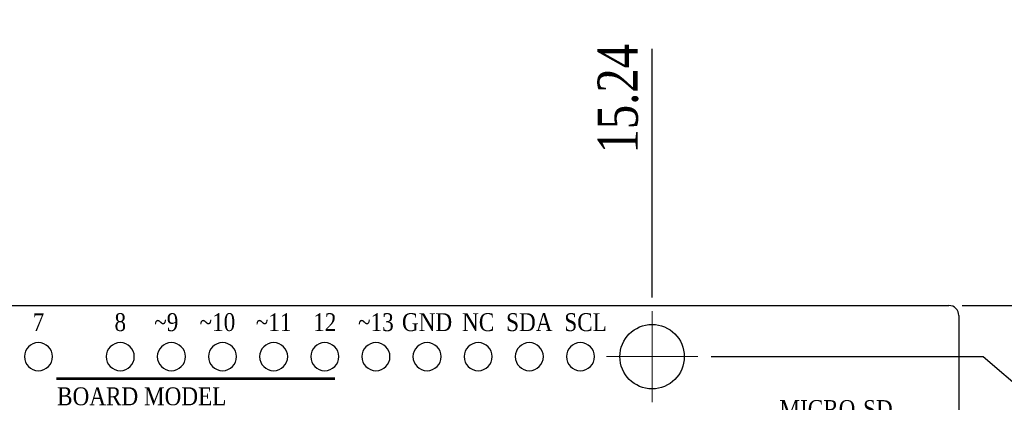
# Model space of a CAD drawing. Header units: millimetres. Extents: x 861 to 1254, y -31 to 249.
# Tile 39 of 41: x 1133 to 1207, y 152 to 181. Entities that reach past the tile are written whole.
import ezdxf
from ezdxf.enums import TextEntityAlignment as Align

# ---------------------------------------------------------------- set-up
doc = ezdxf.new("R2010")
doc.units = ezdxf.units.MM
doc.header["$LTSCALE"] = 32.67
doc.header["$PDMODE"] = 3
doc.header["$PDSIZE"] = 0.3125
doc.linetypes.add('CENTER', pattern=[0.6, 0.375, -0.075, 0.075, -0.075])
doc.layers.get('0').update_dxf_attribs({"linetype": 'CONTINUOUS'})
doc.layers.get('Defpoints').update_dxf_attribs({"linetype": 'CONTINUOUS'})
doc.layers.add('COMP_ART', color=7, linetype='CONTINUOUS')
for name, color, linetype, lineweight in [('中心線2', 1, 'CENTER', 15), ('尺寸標柱線', 3, 'CONTINUOUS', 15), ('文字線性', 7, 'CONTINUOUS', 25)]:
    doc.layers.add(name, color=color, linetype=linetype, lineweight=lineweight)
doc.styles.get("Standard").update_dxf_attribs({"font": 'times.ttf', "width": 0.8})
doc.dimstyles.new('ISO-25(2)', dxfattribs={"dimtxt": 3, "dimasz": 2.5, "dimexe": 1, "dimexo": 1, "dimgap": 1, "dimtad": 1, "dimlfac": 0.666667, "dimdsep": 46, "dimtxsty": 'Standard', "dimcen": 2.5, "dimclrd": 3, "dimclre": 3, "dimclrt": 2, "dimadec": 0, "dimazin": 2, "dimtfac": 1, "dimtmove": 0, "dimatfit": 3, "dimfxl": 0, "dimarcsym": 0})

# ---------------------------------------------------------------- blocks, each defined once
blk = doc.blocks.new('ROUND_110')
blk.add_circle((0, 0), 0.0275)
blk = doc.blocks.new('*D265')
at = {"layer": 'Defpoints', "color": 0}
for p in [(1180.545, 170.129), (1180.545, 159.028), (1203.405, 79.428)]:
    blk.add_point(p, dxfattribs=at)
at = {"layer": '尺寸標柱線', "color": 3, "linetype": 'ByBlock', "lineweight": -2}
blk.add_line((1180.545, 160.028), (1180.545, 178.564), dxfattribs=at)
at = {"layer": '尺寸標柱線', "color": 2, "insert": (1178.014, 174.846), "char_height": 3, "attachment_point": 5, "rotation": 90}
blk.add_mtext('15.24', dxfattribs=at)
blk = doc.blocks.new('*D266')
at = {"layer": 'Defpoints', "color": 0}
for p in [(1202.655, 159.438), (1213.779, 159.438), (1203.405, 79.428)]:
    blk.add_point(p, dxfattribs=at)
at = {"layer": '尺寸標柱線', "color": 3, "linetype": 'ByBlock', "lineweight": -2}
blk.add_line((1203.655, 159.438), (1222.46, 159.438), dxfattribs=at)
at = {"layer": '尺寸標柱線', "color": 2, "insert": (1218.619, 161.968), "char_height": 3, "attachment_point": 5}
blk.add_mtext('53.34', dxfattribs=at)
blk = doc.blocks.new('*D269')
at = {"layer": 'Defpoints', "color": 0}
for p in [(1183.945, 155.628), (1215.226, 151.325), (1203.405, 79.428)]:
    blk.add_point(p, dxfattribs=at)
at = {"layer": '尺寸標柱線', "color": 3, "linetype": 'ByBlock', "lineweight": -2}
for p, q in [((1184.945, 155.628), (1205.226, 155.628)), ((1205.226, 155.628), (1210.226, 151.325)), ((1210.226, 151.325), (1222.054, 151.325))]:
    blk.add_line(p, q, dxfattribs=at)
at = {"layer": '尺寸標柱線', "color": 2, "insert": (1219.14, 153.855), "char_height": 3, "attachment_point": 5}
blk.add_mtext('50.8', dxfattribs=at)
blk = doc.blocks.new('*D270')
at = {"layer": 'Defpoints', "color": 0}
for p in [(1104.345, 169.511), (1104.345, 136.168), (1203.405, 79.428)]:
    blk.add_point(p, dxfattribs=at)
at = {"layer": '尺寸標柱線', "color": 3, "linetype": 'ByBlock', "lineweight": -2}
blk.add_line((1104.345, 137.168), (1104.345, 178.209), dxfattribs=at)
at = {"layer": '尺寸標柱線', "color": 2, "insert": (1101.814, 174.36), "char_height": 3, "attachment_point": 5, "rotation": 90}
blk.add_mtext('66.04', dxfattribs=at)
blk = doc.blocks.new('*D271')
at = {"layer": 'Defpoints', "color": 0}
for p in [(1096.024, 170.08), (1099.11, 115.258), (1203.405, 79.428)]:
    blk.add_point(p, dxfattribs=at)
at = {"layer": '尺寸標柱線', "color": 3, "linetype": 'ByBlock', "lineweight": -2}
for p, q in [((1096.024, 165.08), (1096.024, 178.607)), ((1099.11, 160.08), (1096.024, 165.08)), ((1099.11, 116.258), (1099.11, 160.08))]:
    blk.add_line(p, q, dxfattribs=at)
at = {"layer": '尺寸標柱線', "color": 2, "insert": (1093.493, 174.844), "char_height": 3, "attachment_point": 5, "rotation": 90}
blk.add_mtext('69.53', dxfattribs=at)

msp = doc.modelspace()

# ---------------------------------------------------------------- linework, layer by layer
for p, q in [((1106.631, 159.438), (1202.655, 159.438)), ((1203.405, 158.688), (1203.405, 80.178))]:
    msp.add_line(p, q)
msp.add_circle((1180.545, 155.628), 2.4)
msp.add_arc((1202.655, 158.688), 0.75, 0, 90)
at = {"layer": '中心線2'}
for p, q in [((1180.545, 152.228), (1180.545, 159.028)), ((1177.145, 155.628), (1183.945, 155.628))]:
    msp.add_line(p, q, dxfattribs=at)
at = {"layer": '文字線性', "color": 5}
msp.add_lwpolyline([(1136.158, 153.99, 0.191, 0.191, 0), (1156.923, 153.99, 0.191, 0.191, 0)], format="xyseb", dxfattribs=at)

# ---------------------------------------------------------------- block references
at = {"layer": 'COMP_ART', "xscale": -38.09999999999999, "yscale": 38.09999999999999, "zscale": 38.09999999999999, "rotation": 270}
for p in [(1134.825, 155.628), (1140.921, 155.628), (1144.731, 155.628), (1148.541, 155.628), (1152.351, 155.628), (1156.161, 155.628), (1159.971, 155.628), (1163.781, 155.628), (1167.591, 155.628), (1171.401, 155.628), (1175.211, 155.628)]:
    msp.add_blockref('ROUND_110', p, dxfattribs=at)

# ---------------------------------------------------------------- texts
at = {"layer": '文字線性', "width": 0.857143}
for s, height, p in [('7', 1.333, (1134.825, 157.533)), ('8', 1.333, (1140.921, 157.533)), ('~9', 1.3335, (1144.35, 157.533)), ('~10', 1.3335, (1148.16, 157.533)), ('~11', 1.3335, (1152.351, 157.533)), ('12', 1.3335, (1156.161, 157.533)), ('~13', 1.3335, (1159.971, 157.533)), ('GND', 1.3335, (1163.781, 157.533)), ('NC', 1.3335, (1167.591, 157.533)), ('SDA', 1.3335, (1171.401, 157.533)), ('SCL', 1.3335, (1175.592, 157.533)), ('MICRO-SD', 1.3335, (1194.261, 151.056))]:
    msp.add_text(s, height=height, dxfattribs=at).set_placement(p, align=Align.CENTER)
at = {"layer": '文字線性', "color": 5, "width": 0.857143}
msp.add_text('BOARD MODEL', height=1.3335, dxfattribs=at).set_placement((1142.521, 152.008), align=Align.CENTER)

# ---------------------------------------------------------------- dimensions: what is measured, and where the dimension line sits
at = {"layer": '尺寸標柱線'}
for feature_location, offset, dtype, picture, middle in [((1099.11, 115.258), (-3.086, 54.822), 1, '*D271', (1093.493, 174.844)), ((1180.545, 159.028), (0, 11.101), 1, '*D265', (1178.014, 174.846)), ((1104.345, 136.168), (0, 33.343), 1, '*D270', (1101.814, 174.36)), ((1202.655, 159.438), (11.124, 0), 0, '*D266', (1218.619, 161.968)), ((1183.945, 155.628), (31.282, -4.303), 0, '*D269', (1219.14, 153.855))]:
    dim = msp.add_ordinate_dim(feature_location=feature_location, offset=offset, dtype=dtype, origin=(1203.405, 79.428), dimstyle='ISO-25(2)', override={"dimarcsym": 1}, dxfattribs=at)
    dim.commit()
    dim.dimension.update_dxf_attribs({"geometry": picture, "text_midpoint": middle})

doc.saveas('drawing.dxf')
